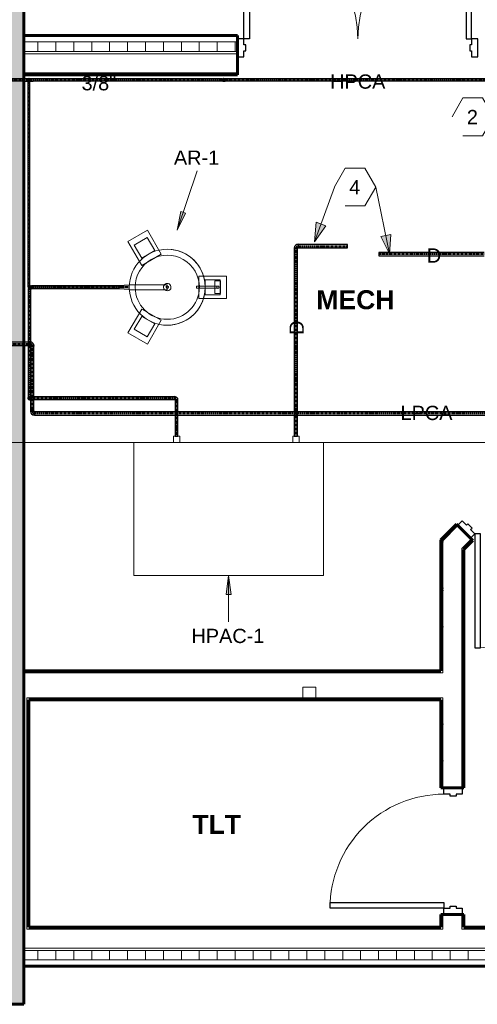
# Model space of a CAD drawing. Header units: inches. Extents: x -703 to 1614, y -204 to 492.
# Tile 3 of 9: x -164 to -20, y -12 to 299. Entities that reach past the tile are written whole.
import ezdxf

# ---------------------------------------------------------------- set-up
doc = ezdxf.new("R2010")
doc.units = ezdxf.units.IN
doc.header["$MEASUREMENT"] = 0
doc.linetypes.add('Center', pattern=[1.25, 0.25, -0.1875, 0.625, -0.1875])
for name, color, linetype, lineweight in [('A-ANNO-NOTE', 131, 'Continuous', 9), ('A-AREA-IDEN', 2, 'Continuous', 9), ('A-DOOR', 31, 'Continuous', 18), ('A-DOOR-FRAM', 31, 'Continuous', 30), ('A-WALL', 113, 'Continuous', 18), ('A-WALL-PATT', 111, 'Continuous', 60), ('G-ANNO-SYMB', 111, 'Continuous', 9), ('G-ANNO-TEXT', 231, 'Continuous', 9), ('I-WALL', 2, 'Continuous', 18), ('L-SITE-WALL', 31, 'Continuous', 18), ('P-PIPE', 3, 'Continuous', 30), ('P-PIPE-CNTR', 3, 'Center', 40), ('P-PIPE-IDEN', 2, 'Continuous', 9), ('P-SANR-FIXT', 6, 'Continuous', 9), ('P-SANR-FIXT-IDEN', 2, 'Continuous', 9)]:
    doc.layers.add(name, color=color, linetype=linetype, lineweight=lineweight)
doc.styles.add('Arial', font='arial.ttf', dxfattribs={"height": 4.5})
doc.styles.add('Arial_B', font='arialbd.ttf', dxfattribs={"height": 6})
pattern_1 = [(0, (0, 0), (15.36, 3.84), [0.634, -10.886, 0.634, -10.886, -61.44]), (0, (0, 0), (15.36, 3.84), [-23.04, 0.634, -22.406, 0.634, -10.886, -26.88]), (0, (0, 0), (15.36, 3.84), [-57.6, 0.634, -7.046, 0.634, -18.566]), (120, (5.76, 1.92), (-11.005538, 11.38215), [0.634, -10.886, 0.634, -10.886, -61.44]), (120, (5.76, 1.92), (-11.005538, 11.38215), [-23.04, 0.634, -22.406, 0.634, -10.886, -26.88]), (120, (5.76, 1.92), (-11.005538, 11.38215), [-57.6, 0.634, -7.046, 0.634, -18.566]), (240, (7.68, 9.6), (-4.354462, -15.22215), [0.634, -10.886, 0.634, -10.886, -61.44]), (240, (7.68, 9.6), (-4.354462, -15.22215), [-23.04, 0.634, -22.406, 0.634, -10.886, -26.88]), (240, (7.68, 9.6), (-4.354462, -15.22215), [-57.6, 0.634, -7.046, 0.634, -18.566])]
pattern_2 = [(0, (0, 0), (0, 5.666), []), (90, (0, 0), (-5.666, 3e-16), [])]

# ---------------------------------------------------------------- blocks, each defined once
blk = doc.blocks.new('Door-Passage-Single-Flush - 36_ x 84_-580149-Compressed Air Floor Plan')
at = {"layer": 'A-DOOR', "color": 50, "lineweight": 30}
for p, q in [((16.25, -2.875), (18, -2.875)), ((16.25, -38.875), (16.25, -2.875)), ((18, -2.875), (18, -38.875)), ((18, -38.875), (16.25, -38.875))]:
    blk.add_line(p, q, dxfattribs=at)
at = {"layer": 'A-DOOR', "color": 7, "lineweight": 9}
blk.add_arc((18, -2.875), 36, 180, 270, dxfattribs=at)
at = {"layer": 'A-DOOR-FRAM', "color": 50}
for p, q in [((-20, 2.875), (-18, 2.875)), ((-20, -2.875), (-20, 2.875)), ((-18, 2.875), (-18, 0.9375)), ((-18, 0.9375), (-17.375, 0.9375)), ((-17.375, 0.9375), (-17.375, -0.9375)), ((17.375, 0.9375), (18, 0.9375)), ((17.375, -0.9375), (17.375, 0.9375)), ((18, 2.875), (20, 2.875)), ((18, 0.9375), (18, 2.875)), ((20, 2.875), (20, -2.875)), ((-18, -2.875), (-20, -2.875)), ((-18, -0.9375), (-18, -2.875)), ((-17.375, -0.9375), (-18, -0.9375)), ((18, -0.9375), (17.375, -0.9375)), ((18, -2.875), (18, -0.9375)), ((20, -2.875), (18, -2.875))]:
    blk.add_line(p, q, dxfattribs=at)
blk = doc.blocks.new('Door-Passage-Single-Flush - 36_ x 84_-579968-Compressed Air Floor Plan')
at = {"layer": 'A-DOOR', "color": 50, "lineweight": 30}
for p, q in [((42.22, 29.57), (16.76, 4.11)), ((18, 2.87), (43.46, 28.33)), ((43.46, 28.33), (42.22, 29.57)), ((16.76, 4.11), (18, 2.87))]:
    blk.add_line(p, q, dxfattribs=at)
at = {"layer": 'A-DOOR', "color": 7, "lineweight": 9}
blk.add_arc((18, 2.87), 36, 45, 180, dxfattribs=at)
at = {"layer": 'A-DOOR-FRAM', "color": 50}
for p, q in [((-18, 2.87), (-20, 2.87)), ((-20, 2.87), (-20, -2.88)), ((-18, 0.94), (-18, 2.87)), ((-17.38, 0.94), (-18, 0.94)), ((-17.38, -0.94), (-17.38, 0.94)), ((18, 0.94), (17.37, 0.94)), ((17.37, 0.94), (17.37, -0.94)), ((18, 2.87), (18, 0.94)), ((20, 2.87), (18, 2.87)), ((20, -2.88), (20, 2.87)), ((-20, -2.88), (-18, -2.88)), ((-18, -2.88), (-18, -0.94)), ((-18, -0.94), (-17.38, -0.94)), ((17.37, -0.94), (18, -0.94)), ((18, -0.94), (18, -2.88)), ((18, -2.88), (20, -2.88))]:
    blk.add_line(p, q, dxfattribs=at)
blk = doc.blocks.new('Door-Exterior-Double - 72_ x 84_-481738-Compressed Air Floor Plan')
at = {"layer": 'A-DOOR', "color": 50, "lineweight": 30}
for p, q in [((-36, 5.4375), (-36, 41.4375)), ((-36, 41.4375), (-34.25, 41.4375)), ((-34.25, 41.4375), (-34.25, 5.4375)), ((36, 41.4375), (34.25, 41.4375)), ((34.25, 41.4375), (34.25, 5.4375)), ((36, 5.4375), (36, 41.4375)), ((-34.25, 5.4375), (-36, 5.4375)), ((34.25, 5.4375), (36, 5.4375))]:
    blk.add_line(p, q, dxfattribs=at)
at = {"layer": 'A-DOOR', "color": 7, "lineweight": 9}
for centre, start, end in [((-36, 5.4375), 0, 90), ((36, 5.4375), 90, 180)]:
    blk.add_arc(centre, 36, start, end, dxfattribs=at)
at = {"layer": 'A-DOOR-FRAM', "color": 50}
for p, q in [((-36, 5.4375), (-38, 5.4375)), ((-38, 5.4375), (-38, -0.3125)), ((-36, 3.5), (-36, 5.4375)), ((-35.375, 3.5), (-36, 3.5)), ((-35.375, 1.625), (-35.375, 3.5)), ((36, 3.5), (35.375, 3.5)), ((35.375, 3.5), (35.375, 1.625)), ((36, 5.4375), (36, 3.5)), ((38, 5.4375), (36, 5.4375)), ((38, -0.3125), (38, 5.4375)), ((-36, -0.3125), (-36, 1.625)), ((-36, 1.625), (-35.375, 1.625)), ((35.375, 1.625), (36, 1.625)), ((36, 1.625), (36, -0.3125)), ((-38, -0.3125), (-36, -0.3125)), ((36, -0.3125), (38, -0.3125))]:
    blk.add_line(p, q, dxfattribs=at)
blk = doc.blocks.new('ANG M_I Facility_HOST_REVISED_07082024_rvt-1-Compressed Air Floor Plan')
at = {"layer": 'A-WALL-PATT', "lineweight": 9}
h = blk.add_hatch(dxfattribs=at)
h.set_pattern_fill('FP_1', style=0, pattern_type=2)
h.set_pattern_definition([(50, (0, 0), (13.77135, -1.20496), [1.44, -15.84]), (355, (0, 0), (-2.66442, 14.44218), [1.152, -12.672]), (100.451, (1.148, -0.1), (11.10708, 13.23737), [1.224, -13.462]), (46.184, (0, 3.84), (20.4913, -3.17785), [2.16, -23.76]), (96.636, (1.708, 3.575), (17.9459, 18.70315), [1.836, -20.193]), (351.184, (0, 3.84), (17.9454, 18.7026), [1.728, -19.008]), (21, (1.92, 2.88), (11.46052, -7.73037), [1.44, -15.84]), (326, (1.92, 2.88), (4.67135, 13.92315), [1.152, -12.672]), (71.451, (2.875, 2.236), (16.13207, 6.19284), [1.224, -13.462]), (37.5, (0, 0), (0.233123, 6.39175), [0.634, -11.885, 0.634, -12.23, -12.72]), (37.5, (0, 0), (0.233123, 6.39175), [-25.382, 0.634, -12.086]), (7.5, (0, 0), (5.05073, 7.57304), [0.634, -6.701, 0.634, -11.597, -4.848]), (7.5, (0, 0), (5.05073, 7.57304), [-19.565, 0.634, -4.214]), (327.5, (-4.282, 0), (10.24958, -0.43289), [0.634, -4.166, 0.634, -14.342, -19.872]), (327.5, (-4.282, 0), (10.24958, -0.43289), [-19.776, 0.634, -19.238]), (317.5, (-6.202, 0), (11.19739, 1.92214), [0.634, -5.606, 0.634, -9.312, -14.112]), (317.5, (-6.202, 0), (11.19739, 1.92214), [-16.186, 0.634, -13.478])])
h.paths.add_polyline_path([(-163.06, -11.66), (-183.06, -11.66), (-183.06, 468.34), (-163.06, 468.34)])
h = blk.add_hatch(dxfattribs=at)
h.set_pattern_fill('FP_3', style=0, pattern_type=2)
h.set_pattern_definition(pattern_2)
h.paths.add_polyline_path([(144.94, 289.34), (-19.56, 289.34), (-19.56, 292.34), (144.94, 292.34)])
h.paths.add_polyline_path([(-95.56, 289.34), (-163.06, 289.34), (-163.06, 292.34), (-95.56, 292.34)])
h = blk.add_hatch(dxfattribs=at)
h.set_pattern_fill('FP_2', style=0, pattern_type=2)
h.set_pattern_definition(pattern_1)
h.paths.add_polyline_path([(48.56, 282.59), (48.56, 281.96), (47.94, 281.96), (-19.56, 281.96), (-19.56, 282.59)])
h.paths.add_polyline_path([(-163.06, 281.96), (-163.06, 282.59), (-95.56, 282.59), (-95.56, 281.96)])
h.paths.add_polyline_path([(54.56, 282.59), (144.94, 282.59), (144.94, 281.96), (55.19, 281.96), (54.56, 281.96)])
h = blk.add_hatch(dxfattribs=at)
h.set_pattern_fill('FP_2', style=0, pattern_type=2)
h.set_pattern_definition(pattern_1)
h.paths.add_polyline_path([(-30.69, 134.77), (-30.69, 135.65), (-26.36, 139.98), (-25.92, 139.54)])
h.paths.add_polyline_path([(2.37, 167.82), (1.93, 168.26), (6.25, 172.59), (7.14, 172.59)])
h = blk.add_hatch(dxfattribs=at)
h.set_pattern_fill('FP_2', style=0, pattern_type=2)
h.set_pattern_definition(pattern_1)
h.paths.add_polyline_path([(7.05, 163.14), (6.61, 163.58), (9, 165.96), (9.88, 165.96)])
h.paths.add_polyline_path([(-24.06, 132.02), (-24.06, 132.91), (-21.67, 135.29), (-21.23, 134.85)])
h = blk.add_hatch(dxfattribs=at)
h.set_pattern_fill('FP_2', style=0, pattern_type=2)
h.set_pattern_definition(pattern_1)
h.paths.add_polyline_path([(-31.31, 85.09), (-30.69, 85.09), (-30.69, 56.71), (-31.31, 56.71), (-31.31, 84.46)])
h.paths.add_polyline_path([(-30.69, 16.71), (-30.69, 12.71), (-31.31, 12.71), (-31.31, 16.71)])
h.paths.add_polyline_path([(-31.31, 93.09), (-31.31, 93.71), (-31.31, 135.03), (-30.69, 135.65), (-30.69, 134.77), (-30.69, 93.09)])
h = blk.add_hatch(dxfattribs=at)
h.set_pattern_fill('FP_2', style=0, pattern_type=2)
h.set_pattern_definition(pattern_1)
h.paths.add_polyline_path([(-24.06, 12.71), (-24.69, 12.71), (-24.69, 16.71), (-24.06, 16.71)])
h.paths.add_polyline_path([(-24.69, 132.28), (-24.06, 132.91), (-24.06, 132.02), (-24.06, 56.71), (-24.69, 56.71)])
h = blk.add_hatch(dxfattribs=at)
h.set_pattern_fill('FP_2', style=0, pattern_type=2)
h.set_pattern_definition(pattern_1)
h.paths.add_polyline_path([(-31.31, 93.09), (-163.06, 93.09), (-163.06, 93.71), (-31.31, 93.71)])
h = blk.add_hatch(dxfattribs=at)
h.set_pattern_fill('FP_2', style=0, pattern_type=2)
h.set_pattern_definition(pattern_1)
h.paths.add_polyline_path([(-162.19, 85.09), (-31.31, 85.09), (-31.31, 84.46), (-161.56, 84.46), (-162.19, 84.46)])
h = blk.add_hatch(dxfattribs=at)
h.set_pattern_fill('FP_2', style=0, pattern_type=2)
h.set_pattern_definition(pattern_1)
h.paths.add_polyline_path([(-162.19, 12.71), (-162.19, 84.46), (-161.56, 84.46), (-161.56, 12.71)])
h = blk.add_hatch(dxfattribs=at)
h.set_pattern_fill('FP_2', style=0, pattern_type=2)
h.set_pattern_definition(pattern_1)
h.paths.add_polyline_path([(54.56, 12.71), (55.19, 12.71), (90.94, 12.71), (90.94, 12.09), (54.56, 12.09)])
h.paths.add_polyline_path([(-24.69, 12.71), (-24.06, 12.71), (-2.06, 12.71), (-2.06, 12.09), (-24.69, 12.09)])
h.paths.add_polyline_path([(-30.69, 12.71), (-30.69, 12.09), (-162.19, 12.09), (-162.19, 12.71), (-161.56, 12.71), (-31.31, 12.71)])
h.paths.add_polyline_path([(48.56, 12.71), (48.56, 12.09), (43.94, 12.09), (43.94, 12.71), (47.94, 12.71)])
h.paths.add_polyline_path([(144.94, 12.09), (130.94, 12.09), (130.94, 12.71), (144.94, 12.71)])
h = blk.add_hatch(dxfattribs=at)
h.set_pattern_fill('FP_3', style=0, pattern_type=2)
h.set_pattern_definition(pattern_2)
h.paths.add_polyline_path([(144.94, 2.34), (130.94, 2.34), (130.94, 5.34), (144.94, 5.34)])
h.paths.add_polyline_path([(90.94, 2.34), (43.94, 2.34), (43.94, 5.34), (90.94, 5.34)])
h.paths.add_polyline_path([(-2.06, 2.34), (-163.06, 2.34), (-163.06, 5.34), (-2.06, 5.34)])
at = {"layer": 'A-WALL', "color": 250, "lineweight": 60}
for p, q in [((-95.56, 294.34), (-163.06, 294.34)), ((-163.06, 294.34), (-163.06, 281.96)), ((-95.56, 281.96), (-95.56, 294.34)), ((-163.06, 281.96), (-95.56, 281.96)), ((-163.06, 12.71), (-163.06, 12.09)), ((-31.31, 12.71), (-161.56, 12.71)), ((-2.06, 12.71), (-24.06, 12.71)), ((-163.06, 12.09), (-163.06, 0.34)), ((-163.06, 0.34), (-2.06, 0.34))]:
    blk.add_line(p, q, dxfattribs=at)
at = {"layer": 'A-WALL', "color": 10}
for p, q in [((-163.06, 294.34), (-163.06, 294.34)), ((-95.56, 294.34), (-95.56, 294.34)), ((-95.56, 292.34), (-163.06, 292.34)), ((-95.56, 289.34), (-163.06, 289.34)), ((-95.56, 288.59), (-163.06, 288.59)), ((-95.56, 282.59), (-163.06, 282.59)), ((-163.06, 281.96), (-163.06, 281.96)), ((-95.56, 281.96), (-95.56, 281.96)), ((-30.69, 135.65), (-30.69, 134.77)), ((-30.69, 134.77), (-30.69, 93.09)), ((-21.67, 135.29), (-24.06, 132.91)), ((-24.69, 132.28), (-24.06, 132.91)), ((-24.69, 132.28), (-24.69, 56.71)), ((-31.31, 93.09), (-163.06, 93.09)), ((-31.31, 93.09), (-30.69, 93.09)), ((-31.31, 85.09), (-162.19, 85.09)), ((-162.19, 85.09), (-162.19, 84.46)), ((-162.19, 12.71), (-162.19, 84.46)), ((-31.31, 85.09), (-30.69, 85.09)), ((-30.69, 85.09), (-30.69, 56.71)), ((-30.69, 16.71), (-30.69, 12.71)), ((-24.69, 16.71), (-24.69, 12.71)), ((-162.19, 12.71), (-162.19, 12.09)), ((-30.69, 12.71), (-30.69, 12.09)), ((-24.69, 12.71), (-24.69, 12.09)), ((-30.69, 12.09), (-162.19, 12.09)), ((-2.06, 12.09), (-24.69, 12.09)), ((-2.06, 6.09), (-163.06, 6.09)), ((-2.06, 5.34), (-163.06, 5.34)), ((-2.06, 2.34), (-163.06, 2.34)), ((-163.06, 0.34), (-163.06, 0.34))]:
    blk.add_line(p, q, dxfattribs=at)
at = {"layer": 'I-WALL', "color": 250, "lineweight": 60}
for p, q in [((-26.36, 139.98), (-31.31, 135.03)), ((-24.06, 137.68), (-26.36, 139.98)), ((-21.23, 134.85), (-24.06, 137.68)), ((-31.31, 135.03), (-31.31, 93.71)), ((-24.06, 132.02), (-21.23, 134.85)), ((-24.06, 56.71), (-24.06, 132.02)), ((-31.31, 93.71), (-163.06, 93.71)), ((-163.06, 93.71), (-163.06, 85.09)), ((-163.06, 85.09), (-163.06, 84.46)), ((-163.06, 84.46), (-163.06, 12.71)), ((-161.56, 84.46), (-31.31, 84.46)), ((-161.56, 12.71), (-161.56, 84.46)), ((-31.31, 84.46), (-31.31, 56.71)), ((-31.31, 56.71), (-24.06, 56.71)), ((-24.06, 16.71), (-31.31, 16.71)), ((-31.31, 16.71), (-31.31, 12.71)), ((-24.06, 12.71), (-24.06, 16.71))]:
    blk.add_line(p, q, dxfattribs=at)
at = {"layer": 'I-WALL', "color": 10}
for p, q in [((-26.36, 139.98), (-26.36, 139.98)), ((-30.69, 134.77), (-25.92, 139.54)), ((-31.31, 135.03), (-31.31, 135.03)), ((-30.69, 134.77), (-30.69, 135.65)), ((-21.23, 134.85), (-21.23, 134.85)), ((-24.06, 132.02), (-24.06, 132.02)), ((-163.06, 93.71), (-163.06, 93.71)), ((-31.31, 93.71), (-31.31, 93.71)), ((-74.89, 88.46), (-74.89, 84.46)), ((-74.89, 88.46), (-74.89, 88.46)), ((-74.89, 88.46), (-70.83, 88.46)), ((-70.83, 88.46), (-70.83, 84.46)), ((-70.83, 88.46), (-70.83, 88.46)), ((-161.56, 84.46), (-161.56, 84.46)), ((-70.83, 84.46), (-74.89, 84.46)), ((-74.89, 84.46), (-74.89, 84.46)), ((-70.83, 84.46), (-70.83, 84.46)), ((-31.31, 84.46), (-31.31, 84.46)), ((-31.31, 56.71), (-31.31, 56.71)), ((-24.06, 56.71), (-24.06, 56.71)), ((-31.31, 16.71), (-31.31, 16.71)), ((-24.06, 16.71), (-24.06, 16.71)), ((-161.56, 12.71), (-161.56, 12.71)), ((-31.31, 12.71), (-31.31, 12.71)), ((-24.06, 12.71), (-24.06, 12.71))]:
    blk.add_line(p, q, dxfattribs=at)
at = {"layer": 'L-SITE-WALL', "color": 250, "lineweight": 60}
for p, q in [((-163.06, -11.66), (-163.06, 468.34)), ((-183.06, -11.66), (-163.06, -11.66))]:
    blk.add_line(p, q, dxfattribs=at)
at = {"layer": 'L-SITE-WALL', "color": 10}
blk.add_line((-163.06, -11.66), (-163.06, -11.66), dxfattribs=at)
at = {"layer": 'A-DOOR', "color": 10, "lineweight": 18}
blk.add_blockref('Door-Exterior-Double - 72_ x 84_-481738-Compressed Air Floor Plan', (-57.56, 287.9), dxfattribs=at)
for name, p, rotation in [('Door-Passage-Single-Flush - 36_ x 84_-579968-Compressed Air Floor Plan', (-9.83, 151.73), 225), ('Door-Passage-Single-Flush - 36_ x 84_-580149-Compressed Air Floor Plan', (-27.44, 36.71), 269.9999999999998)]:
    blk.add_blockref(name, p, dxfattribs=dict(at, rotation=rotation))
blk = doc.blocks.new('Medical_All_Air-Liquide-Healthcare_Receiver - Medical_All_Air-Liquide-Healthcare_Receiver-2922144-Compressed Air Floor Plan')
at = {"layer": 'P-SANR-FIXT'}
for p, q in [((3.54, 18.71), (-3.54, 18.71)), ((-3.54, 18.71), (-3.54, 10.01)), ((-3.54, 18.71), (-3.54, 18.71)), ((3.54, 10.01), (3.54, 18.71)), ((3.54, 18.71), (3.54, 18.71)), ((-2.36, 16.72), (-2.36, 16.72)), ((-2.36, 16.72), (2.36, 16.72)), ((-2.36, 12), (-2.36, 16.72)), ((-1.97, 16.82), (-1.97, 15.05)), ((-1.97, 16.82), (1.97, 16.82)), ((1.97, 16.82), (-1.97, 16.82)), ((-0.35, 16), (-0.35, 9.29)), ((0.35, 9.29), (0.35, 16)), ((1.97, 15.05), (1.97, 16.82)), ((2.36, 16.72), (2.36, 16.72)), ((2.36, 16.72), (2.36, 12)), ((-1.97, 15.05), (1.97, 15.05)), ((1.97, 15.05), (-1.97, 15.05)), ((-3.54, 10.01), (3.54, 10.01)), ((-3.54, 10.01), (-3.54, 10.01)), ((-2.36, 12), (-2.36, 12)), ((2.36, 12), (-2.36, 12)), ((2.36, 12), (2.36, 12)), ((3.54, 10.01), (3.54, 10.01)), ((-0.35, 9.29), (0.35, 9.29)), ((0.35, 9.29), (-0.35, 9.29)), ((-0.79, 0), (-0.79, -12)), ((-0.79, 0), (-0.79, -12)), ((-0.79, 0), (0.79, 0)), ((0.79, 0), (-0.79, 0)), ((-0.79, 0), (0.79, 0)), ((0.79, 0), (-0.79, 0)), ((0.79, -12), (0.79, 0)), ((0.79, -12), (0.79, 0)), ((-10.44, -1.94), (-17.98, -6.29)), ((-6.9, -8.07), (-10.44, -1.94)), ((-10.44, -1.94), (-10.44, -1.94)), ((10.44, -1.94), (6.9, -8.07)), ((17.98, -6.29), (10.44, -1.94)), ((10.44, -1.94), (10.44, -1.94)), ((-15.66, -6.32), (-11.57, -3.95)), ((-11.57, -3.95), (-11.57, -3.95)), ((-11.57, -3.95), (-9.21, -8.05)), ((9.21, -8.05), (11.57, -3.95)), ((11.57, -3.95), (11.57, -3.95)), ((11.57, -3.95), (15.66, -6.32)), ((-17.98, -6.29), (-14.43, -12.42)), ((-17.98, -6.29), (-17.98, -6.29)), ((-15.66, -6.32), (-15.66, -6.32)), ((-13.3, -10.41), (-15.66, -6.32)), ((-14.43, -12.42), (-6.9, -8.07)), ((-9.21, -8.05), (-13.3, -10.41)), ((-9.21, -8.05), (-9.21, -8.05)), ((-6.9, -8.07), (-6.9, -8.07)), ((6.9, -8.07), (14.43, -12.42)), ((6.9, -8.07), (6.9, -8.07)), ((9.21, -8.05), (9.21, -8.05)), ((13.3, -10.41), (9.21, -8.05)), ((15.66, -6.32), (13.3, -10.41)), ((14.43, -12.42), (17.98, -6.29)), ((15.66, -6.32), (15.66, -6.32)), ((17.98, -6.29), (17.98, -6.29)), ((-14.43, -12.42), (-14.43, -12.42)), ((-13.3, -10.41), (-13.3, -10.41)), ((-0.79, -12), (0.79, -12)), ((0.79, -12), (-0.79, -12)), ((-0.79, -12), (0.79, -12)), ((0.79, -12), (-0.79, -12)), ((13.3, -10.41), (13.3, -10.41)), ((14.43, -12.42), (14.43, -12.42))]:
    blk.add_line(p, q, dxfattribs=at)
for centre, radius, start, end in [((0, 16), 0.354, 360, 180), ((0, 16), 0.354, 180, 360), ((0, 0), 12, 360, 180), ((0, 0), 12, 0, 180), ((0, 0), 12, 360, 180), ((0, 0), 10.14, 90, 270), ((0, 0), 10.14, 270, 90), ((0, 0), 12, 180, 360), ((0, 0), 12, 180, 0), ((0, 0), 12, 180, 360), ((0, 0), 1.18, 90, 270), ((0, 0), 0.394, 90, 270), ((0, 0), 0.394, 90, 270), ((0, 0), 1.18, 270, 90), ((0, 0), 0.394, 270, 90), ((0, 0), 0.394, 270, 90)]:
    blk.add_arc(centre, radius, start, end, dxfattribs=at)
for points in [[(-0.35, 16), (-0.35, 15.98), (-0.35, 15.94), (-0.34, 15.9), (-0.33, 15.87), (-0.32, 15.84), (-0.31, 15.82), (-0.3, 15.8), (-0.29, 15.79), (-0.28, 15.78), (-0.27, 15.76), (-0.25, 15.75), (-0.23, 15.73), (-0.21, 15.71), (-0.2, 15.71), (-0.19, 15.7), (-0.17, 15.69), (-0.14, 15.67), (-0.11, 15.66), (-0.07, 15.65), (-0.04, 15.65), (0, 15.64), (0.04, 15.65), (0.07, 15.65), (0.11, 15.66), (0.14, 15.67), (0.17, 15.69), (0.19, 15.7), (0.2, 15.71), (0.21, 15.71), (0.23, 15.73), (0.25, 15.75), (0.27, 15.76), (0.28, 15.78), (0.29, 15.79), (0.3, 15.8), (0.31, 15.82), (0.32, 15.84), (0.33, 15.87), (0.34, 15.9), (0.35, 15.94), (0.35, 15.98), (0.35, 16)], [(0.35, 16), (0.35, 15.98), (0.35, 15.94), (0.34, 15.9), (0.33, 15.87), (0.32, 15.84), (0.31, 15.82), (0.3, 15.8), (0.29, 15.79), (0.28, 15.78), (0.27, 15.76), (0.25, 15.75), (0.23, 15.73), (0.21, 15.71), (0.2, 15.71), (0.19, 15.7), (0.17, 15.69), (0.14, 15.67), (0.11, 15.66), (0.07, 15.65), (0.04, 15.65), (0, 15.64), (-0.04, 15.65), (-0.07, 15.65), (-0.11, 15.66), (-0.14, 15.67), (-0.17, 15.69), (-0.19, 15.7), (-0.2, 15.71), (-0.21, 15.71), (-0.23, 15.73), (-0.25, 15.75), (-0.27, 15.76), (-0.28, 15.78), (-0.29, 15.79), (-0.3, 15.8), (-0.31, 15.82), (-0.32, 15.84), (-0.33, 15.87), (-0.34, 15.9), (-0.35, 15.94), (-0.35, 15.98), (-0.35, 16)]]:
    blk.add_open_spline(points, degree=3, knots=[0, 0, 0, 0, 0.055556, 0.111111, 0.138889, 0.166667, 0.194444, 0.208333, 0.222222, 0.236111, 0.25, 0.277778, 0.305556, 0.319444, 0.333333, 0.347222, 0.361111, 0.388889, 0.416667, 0.444444, 0.472222, 0.5, 0.527778, 0.555556, 0.583333, 0.611111, 0.638889, 0.652778, 0.666667, 0.680556, 0.694444, 0.722222, 0.75, 0.763889, 0.777778, 0.791667, 0.805556, 0.833333, 0.861111, 0.888889, 0.944444, 1, 1, 1, 1], dxfattribs=at)
blk = doc.blocks.new('Elbow - Welded - Generic - Standard-2938261-Compressed Air Floor Plan')
at = {"layer": 'P-PIPE', "color": 50}
for p, q in [((-0.71, -0.58), (-0.71, 0.58)), ((-0.71, 0.58), (-0.71, -0.58)), ((0.58, 0.71), (-0.58, 0.71)), ((-0.58, 0.71), (0.58, 0.71))]:
    blk.add_line(p, q, dxfattribs=at)
at = {"layer": 'P-PIPE', "color": 50, "flags": 128}
for points in [[(-0.58, 0.71), (-0.64, 0.6), (-0.71, 0.58)], [(-0.71, -0.58), (-0.23, -0.49), (0.18, -0.22), (0.47, 0.18), (0.58, 0.65), (0.58, 0.71)]]:
    blk.add_lwpolyline(points, dxfattribs=at)
blk = doc.blocks.new('High Pressure Air Compressor Footprint - High Pressure Air Compressor Footprint-2942187-Compressed Air Floor Plan')
at = {"layer": 'P-SANR-FIXT'}
for p, q in [((60, 42), (0, 42)), ((0, 42), (0, 0)), ((0, 42), (0, 42)), ((60, 0), (60, 42)), ((60, 42), (60, 42)), ((0, 0), (60, 0)), ((0, 0), (0, 0)), ((7.71, 0), (7.71, -2)), ((7.71, 0), (9.71, 0)), ((9.71, 0), (7.71, 0)), ((9.71, -2), (9.71, 0)), ((45.47, 0), (45.47, -2)), ((45.47, 0), (47.47, 0)), ((47.47, 0), (45.47, 0)), ((47.47, -2), (47.47, 0)), ((7.71, -2), (9.71, -2)), ((9.71, -2), (7.71, -2)), ((45.47, -2), (47.47, -2)), ((47.47, -2), (45.47, -2)), ((60, 0), (60, 0))]:
    blk.add_line(p, q, dxfattribs=at)
blk = doc.blocks.new('Elbow - Welded - Generic - Standard-V2-Compressed Air Floor Plan')
at = {"layer": 'P-PIPE', "color": 50}
blk.add_line((-99.5, 280.3), (-99.5, 280.3), dxfattribs=at)
blk.add_line((-99.5, 280.3), (-99.5, 280.3), dxfattribs=at)
at = {"layer": 'P-PIPE', "color": 50, "flags": 128}
for points in [[(-99.5, 280.69), (-99.79, 280.69), (-99.98, 280.69), (-100.02, 280.69)], [(-100.02, 279.91), (-99.93, 279.91), (-99.69, 279.91), (-99.5, 279.91)]]:
    blk.add_lwpolyline(points, dxfattribs=at)
at = {"layer": 'P-PIPE', "color": 50}
for start, end in [(0, 180), (180, 0)]:
    blk.add_arc((-100.02, 280.3), 0.393, start, end, dxfattribs=at)
blk = doc.blocks.new('Elbow - Welded - Generic - Standard-3178406-Compressed Air Floor Plan')
at = {"layer": 'P-PIPE', "color": 50}
blk.add_line((165.6, 280.3), (165.6, 280.3), dxfattribs=at)
blk.add_line((165.6, 280.3), (165.6, 280.3), dxfattribs=at)
at = {"layer": 'P-PIPE', "color": 50, "flags": 128}
for points in [[(166.12, 280.69), (166.03, 280.69), (165.79, 280.69), (165.6, 280.69)], [(165.6, 279.91), (165.89, 279.91), (166.08, 279.91), (166.12, 279.91)]]:
    blk.add_lwpolyline(points, dxfattribs=at)
at = {"layer": 'P-PIPE', "color": 50}
for start, end in [(0, 180), (180, 0)]:
    blk.add_arc((166.12, 280.3), 0.393, start, end, dxfattribs=at)
blk = doc.blocks.new('Elbow - Welded - Generic - Standard-V5-Compressed Air Floor Plan')
at = {"layer": 'P-PIPE', "color": 50}
for p, q in [((-0.52, -0.39), (-0.52, 0.39)), ((-0.52, 0.39), (-0.52, -0.39)), ((0.39, 0.52), (-0.39, 0.52)), ((-0.39, 0.52), (0.39, 0.52))]:
    blk.add_line(p, q, dxfattribs=at)
at = {"layer": 'P-PIPE', "color": 50, "flags": 128}
for points in [[(-0.39, 0.52), (-0.45, 0.41), (-0.52, 0.39)], [(-0.52, -0.39), (-0.12, -0.3), (0.2, -0.04), (0.37, 0.33), (0.39, 0.52)]]:
    blk.add_lwpolyline(points, dxfattribs=at)
blk = doc.blocks.new('Elbow - Welded - Generic - Standard-3214702-Compressed Air Floor Plan')
at = {"layer": 'P-PIPE', "color": 50}
for p, q in [((-0.58, -0.46), (-0.58, 0.46)), ((-0.58, 0.46), (-0.58, -0.46)), ((0.46, 0.58), (-0.46, 0.58)), ((-0.46, 0.58), (0.46, 0.58))]:
    blk.add_line(p, q, dxfattribs=at)
at = {"layer": 'P-PIPE', "color": 50, "flags": 128}
for points in [[(-0.46, 0.58), (-0.51, 0.47), (-0.58, 0.46)], [(-0.58, -0.46), (-0.15, -0.36), (0.2, -0.1), (0.41, 0.28), (0.46, 0.58)]]:
    blk.add_lwpolyline(points, dxfattribs=at)
blk = doc.blocks.new('Elbow - Welded - Generic - Standard-V6-Compressed Air Floor Plan')
at = {"layer": 'P-PIPE', "color": 50}
blk.add_line((-161.27, 180.41), (-161.27, 180.41), dxfattribs=at)
blk.add_line((-161.27, 180.41), (-161.27, 180.41), dxfattribs=at)
at = {"layer": 'P-PIPE', "color": 50, "flags": 128}
for points in [[(-161.72, 180.41), (-161.72, 180.1), (-161.72, 179.88), (-161.72, 179.83)], [(-160.81, 179.83), (-160.81, 179.92), (-160.81, 180.16), (-160.81, 180.41)]]:
    blk.add_lwpolyline(points, dxfattribs=at)
at = {"layer": 'P-PIPE', "color": 50}
for start, end in [(90, 270), (270, 90)]:
    blk.add_arc((-161.27, 179.83), 0.455, start, end, dxfattribs=at)
blk = doc.blocks.new('03_Generic Annotation_Hexagon - 03_Generic Annotation_Hexagon-3123008-Compressed Air Floor Plan')
at = {"layer": 'A-ANNO-NOTE'}
for p, q in [((-0.0672, 0.1242), (-0.1386, 0.0005)), ((0.0627, 0.1242), (-0.0672, 0.1242)), ((0.1344, 0), (0.0627, 0.1242)), ((0.0627, -0.1242), (0.1344, 0)), ((-0.0666, -0.1242), (0.0627, -0.1242))]:
    blk.add_line(p, q, dxfattribs=at)

msp = doc.modelspace()

# ---------------------------------------------------------------- hatches: boundary and pattern name
at = {"layer": 'A-ANNO-NOTE'}
for points in [[(-71.22, 229.17), (-67.66, 234.27), (-70.69, 235.36)], [(-47.5, 225.34), (-47.13, 231.54), (-50.28, 230.89)]]:
    msp.add_hatch(color=256, dxfattribs=at).paths.add_polyline_path(points)
at = {"layer": 'P-SANR-FIXT-IDEN'}
for points in [[(-114.62, 232.82), (-111.98, 238.26), (-113.48, 238.76)], [(-98.37, 123.83), (-99.16, 117.83), (-97.58, 117.83)]]:
    msp.add_hatch(color=256, dxfattribs=at).paths.add_polyline_path(points)

# ---------------------------------------------------------------- linework, layer by layer
at = {"layer": 'A-ANNO-NOTE'}
for p, q in [((-71.22, 229.17), (-64.96, 246.48)), ((-47.5, 225.34), (-51.85, 246.48)), ((-70.69, 235.36), (-71.22, 229.17)), ((-71.22, 229.17), (-67.66, 234.27)), ((-67.66, 234.27), (-70.69, 235.36)), ((-47.13, 231.54), (-50.28, 230.89)), ((-50.28, 230.89), (-47.5, 225.34)), ((-47.5, 225.34), (-47.13, 231.54))]:
    msp.add_line(p, q, dxfattribs=at)
at = {"layer": 'G-ANNO-SYMB'}
msp.add_line((-214.99, 165.83), (205.5, 165.83), dxfattribs=at)
at = {"layer": 'P-PIPE', "color": 50}
for p, q in [((-162.84, 280.61), (-187.6, 280.61)), ((-187.6, 279.99), (-162.84, 279.99)), ((-160.16, 280.69), (-162.84, 280.69)), ((-162.84, 279.99), (-162.84, 280.61)), ((-162.84, 279.91), (-160.16, 279.91)), ((-100.54, 280.61), (-160.16, 280.61)), ((-160.16, 280.61), (-160.16, 279.99)), ((-160.16, 279.99), (-100.54, 279.99)), ((-100.54, 280.61), (-100.54, 279.99)), ((165.6, 280.61), (-99.5, 280.61)), ((-99.5, 280.61), (-99.5, 279.99)), ((-99.5, 279.99), (165.6, 279.99)), ((-161.81, 279.78), (-161.81, 215.36)), ((-161.19, 279.78), (-161.81, 279.78)), ((-161.19, 215.36), (-161.19, 279.78)), ((-77.62, 227.12), (-77.62, 167.83)), ((-77.62, 227.12), (-76.56, 227.12)), ((-76.56, 167.83), (-76.56, 227.12)), ((-60.84, 228.36), (-76.38, 228.36)), ((-76.38, 227.3), (-76.38, 228.36)), ((-76.38, 227.3), (-60.84, 227.3)), ((-60.84, 227.3), (-60.84, 228.36)), ((-17.57, 225.79), (-50.87, 225.79)), ((-50.87, 225.79), (-50.87, 224.73)), ((-50.87, 224.73), (-17.57, 224.73)), ((-161.19, 215.36), (-161.81, 215.36)), ((-133.01, 215.15), (-160.98, 215.15)), ((-160.98, 215.15), (-160.98, 214.53)), ((-133.01, 215.26), (-160.69, 215.26)), ((-160.69, 215.26), (-160.69, 214.42)), ((-129.77, 215.44), (-133.01, 215.23)), ((-129.77, 215.44), (-133.01, 215.3)), ((-133.01, 214.42), (-133.01, 215.26)), ((-161.69, 214.26), (-161.69, 180.41)), ((-161.69, 214.26), (-160.85, 214.26)), ((-160.98, 214.53), (-133.01, 214.53)), ((-160.85, 180.41), (-160.85, 214.26)), ((-160.69, 214.42), (-133.01, 214.42)), ((-133.01, 214.45), (-129.77, 214.24)), ((-133.01, 214.39), (-129.77, 214.24)), ((-161.14, 197.51), (-186.66, 197.51)), ((-186.66, 196.45), (-161.14, 196.45)), ((-161.14, 196.45), (-161.14, 197.51)), ((-160.96, 196.27), (-160.96, 175.68)), ((-160.96, 196.27), (-159.9, 196.27)), ((-159.9, 175.68), (-159.9, 196.27)), ((-161.69, 180.41), (-160.85, 180.41)), ((-115.42, 180.25), (-160.69, 180.25)), ((-160.69, 180.25), (-160.69, 179.41)), ((-160.69, 179.41), (-115.42, 179.41)), ((-115.42, 180.25), (-115.42, 179.41)), ((-115.26, 179.25), (-115.26, 167.83)), ((-115.26, 179.25), (-114.42, 179.25)), ((-114.42, 167.83), (-114.42, 179.25)), ((-160.96, 175.68), (-159.9, 175.68)), ((141.96, 175.51), (-159.72, 175.51)), ((-159.72, 175.51), (-159.72, 174.45)), ((-159.72, 174.45), (141.96, 174.45)), ((-115.26, 167.83), (-114.42, 167.83)), ((-77.62, 167.83), (-76.56, 167.83))]:
    msp.add_line(p, q, dxfattribs=at)
for start, end in [(0, 180), (180, 0)]:
    msp.add_arc((-161.5, 280.3), 0.393, start, end, dxfattribs=at)
at = {"layer": 'P-PIPE', "color": 90, "lineweight": 40}
for centre, radius, start, end in [((-161.5, 280.3), 0.312, 0, 180), ((-161.5, 280.3), 0.312, 180, 0), ((-161.5, 280.14), 0.156, 90, 270), ((-161.5, 280.46), 0.156, 270, 90), ((-100.02, 280.3), 0.312, 0, 180), ((-100.02, 280.3), 0.312, 180, 0), ((-100.02, 280.14), 0.156, 90, 270), ((-100.02, 280.46), 0.156, 270, 90), ((-161.27, 179.83), 0.422, 0, 180), ((-161.27, 179.83), 0.422, 180, 0), ((-161.27, 179.62), 0.211, 90, 270), ((-161.27, 180.04), 0.211, 270, 90)]:
    msp.add_arc(centre, radius, start, end, dxfattribs=at)
at = {"layer": 'P-PIPE-CNTR', "color": 90}
for p, q in [((-187.6, 280.3), (-162.84, 280.3)), ((-187.6, 280.3), (-162.84, 280.3)), ((-162.84, 280.3), (-160.16, 280.3)), ((-161.88, 280.3), (-161.13, 280.3)), ((-161.5, 279.93), (-161.5, 280.68)), ((-161.5, 279.78), (-161.5, 280.3)), ((-100.54, 280.3), (-160.16, 280.3)), ((-100.54, 280.3), (-160.16, 280.3)), ((-100.02, 280.3), (-100.54, 280.3)), ((-100.39, 280.3), (-99.64, 280.3)), ((-100.02, 279.93), (-100.02, 280.68)), ((-99.5, 280.3), (-100.02, 280.3)), ((165.6, 280.3), (-99.5, 280.3)), ((165.6, 280.3), (-99.5, 280.3)), ((-161.5, 215.36), (-161.5, 279.78)), ((-161.5, 215.36), (-161.5, 279.78)), ((-77.09, 227.12), (-77.09, 167.83)), ((-77.09, 227.12), (-77.09, 167.83)), ((-76.38, 227.83), (-60.84, 227.83)), ((-76.38, 227.83), (-60.84, 227.83)), ((-17.57, 225.26), (-50.87, 225.26)), ((-17.57, 225.26), (-50.87, 225.26)), ((-133.01, 214.84), (-160.98, 214.84)), ((-133.01, 214.84), (-160.98, 214.84)), ((-133.01, 214.84), (-160.69, 214.84)), ((-133.01, 214.84), (-160.69, 214.84)), ((-129.77, 214.84), (-133.01, 214.84)), ((-129.77, 214.84), (-133.01, 214.84)), ((-161.27, 214.26), (-161.27, 180.41)), ((-161.27, 214.26), (-161.27, 180.41)), ((-186.66, 196.98), (-161.14, 196.98)), ((-186.66, 196.98), (-161.14, 196.98)), ((-160.43, 196.27), (-160.43, 175.68)), ((-160.43, 196.27), (-160.43, 175.68)), ((-161.27, 180.41), (-161.27, 179.83)), ((-161.77, 179.83), (-160.77, 179.83)), ((-161.27, 179.33), (-161.27, 180.33)), ((-160.69, 179.83), (-161.27, 179.83)), ((-115.42, 179.83), (-160.69, 179.83)), ((-115.42, 179.83), (-160.69, 179.83)), ((-114.84, 179.25), (-114.84, 167.83)), ((-114.84, 179.25), (-114.84, 167.83)), ((141.96, 174.98), (-159.72, 174.98)), ((141.96, 174.98), (-159.72, 174.98))]:
    msp.add_line(p, q, dxfattribs=at)
for centre, radius, start, end in [((-76.38, 227.12), 0.706, 90, 180), ((-160.98, 215.36), 0.518, 180, 270), ((-160.69, 214.26), 0.58, 90, 180), ((-161.14, 196.27), 0.706, 0, 90), ((-115.42, 179.25), 0.58, 0, 90), ((-159.72, 175.68), 0.706, 180, 270)]:
    msp.add_arc(centre, radius, start, end, dxfattribs=at)
at = {"layer": 'P-SANR-FIXT-IDEN'}
for p, q in [((-114.62, 232.82), (-108.35, 251.62)), ((-113.48, 238.76), (-114.62, 232.82)), ((-114.62, 232.82), (-111.98, 238.26)), ((-111.98, 238.26), (-113.48, 238.76)), ((-98.37, 123.83), (-99.16, 117.83)), ((-97.58, 117.83), (-98.37, 123.83)), ((-98.37, 123.83), (-98.37, 109.18)), ((-99.16, 117.83), (-97.58, 117.83))]:
    msp.add_line(p, q, dxfattribs=at)

# ---------------------------------------------------------------- block references
at = {"lineweight": 5}
msp.add_blockref('ANG M_I Facility_HOST_REVISED_07082024_rvt-1-Compressed Air Floor Plan', (0, 0), dxfattribs=at)
at = {"layer": 'A-ANNO-NOTE', "xscale": 48, "yscale": 48, "zscale": 48}
for p in [(-21.12, 268.65), (-58.3, 246.48)]:
    msp.add_blockref('03_Generic Annotation_Hexagon - 03_Generic Annotation_Hexagon-3123008-Compressed Air Floor Plan', p, dxfattribs=at)
at = {"layer": 'P-PIPE', "color": 50, "extrusion": (0, 0, -1)}
for name, p, rotation in [('Elbow - Welded - Generic - Standard-V2-Compressed Air Floor Plan', (-118.8, 180.28), 270), ('Elbow - Welded - Generic - Standard-3178406-Compressed Air Floor Plan', (266.14, 560.6), 180), ('Elbow - Welded - Generic - Standard-V6-Compressed Air Floor Plan', (341.1, 341.1), 90)]:
    msp.add_blockref(name, p, dxfattribs=dict(at, rotation=rotation))
at = {"layer": 'P-PIPE', "color": 50}
for name in ['Elbow - Welded - Generic - Standard-V2-Compressed Air Floor Plan', 'Elbow - Welded - Generic - Standard-V6-Compressed Air Floor Plan']:
    msp.add_blockref(name, (0, 0), dxfattribs=at)
for name, p, rotation in [('Elbow - Welded - Generic - Standard-2938261-Compressed Air Floor Plan', (-77.09, 227.83), 180), ('Elbow - Welded - Generic - Standard-V5-Compressed Air Floor Plan', (-161.5, 214.84), 270), ('Elbow - Welded - Generic - Standard-3214702-Compressed Air Floor Plan', (-161.27, 214.84), 180), ('Elbow - Welded - Generic - Standard-2938261-Compressed Air Floor Plan', (-160.43, 196.98), 90), ('Elbow - Welded - Generic - Standard-3214702-Compressed Air Floor Plan', (-114.84, 179.83), 90), ('Elbow - Welded - Generic - Standard-2938261-Compressed Air Floor Plan', (-160.43, 174.98), 270)]:
    msp.add_blockref(name, p, dxfattribs=dict(at, rotation=rotation))
at = {"layer": 'P-SANR-FIXT'}
for name, p, rotation in [('Medical_All_Air-Liquide-Healthcare_Receiver - Medical_All_Air-Liquide-Healthcare_Receiver-2922144-Compressed Air Floor Plan', (-117.77, 214.84), 269.9999999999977), ('High Pressure Air Compressor Footprint - High Pressure Air Compressor Footprint-2942187-Compressed Air Floor Plan', (-68.37, 165.83), 180)]:
    msp.add_blockref(name, p, dxfattribs=dict(at, rotation=rotation))

# ---------------------------------------------------------------- texts
at = {"layer": 'A-ANNO-NOTE', "char_height": 4.5, "width": 4.242, "attachment_point": 1, "style": 'Arial'}
for s, insert in [('2', (-23.08, 270.84)), ('4', (-60.26, 248.67))]:
    msp.add_mtext(s, dxfattribs=dict(at, insert=insert))
at = {"layer": 'A-AREA-IDEN', "char_height": 6, "attachment_point": 1, "style": 'Arial_B'}
for s, insert, width in [('MECH', (-70.64, 213.89), 29.997), ('TLT', (-109.82, 48.17), 18.3315)]:
    msp.add_mtext(s, dxfattribs=dict(at, insert=insert, width=width))
at = {"layer": 'G-ANNO-TEXT', "color": 7, "char_height": 4.5, "attachment_point": 1, "style": 'Arial'}
for s, insert, width in [('HPCA', (-66.3, 282.05), 21.513), ('D', (-35.72, 227.11), 5.6055), ('LPCA', (-44.05, 177.39), 20.1495)]:
    msp.add_mtext(s, dxfattribs=dict(at, insert=insert, width=width))
at = {"layer": 'G-ANNO-TEXT', "color": 7, "insert": (-79.13, 199.8), "char_height": 4.5, "width": 5.6055, "attachment_point": 1, "rotation": 90, "style": 'Arial'}
msp.add_mtext('D', dxfattribs=at)
at = {"layer": 'P-PIPE-IDEN', "insert": (-144.86, 281.53), "char_height": 4.5, "width": 13.332, "attachment_point": 1, "style": 'Arial'}
msp.add_mtext('3/8"', dxfattribs=at)
at = {"layer": 'P-SANR-FIXT-IDEN', "char_height": 4.5, "attachment_point": 1, "style": 'Arial'}
for s, insert, width in [('AR-1', (-115.67, 258.02), 17.574), ('HPAC-1', (-110.13, 106.95), 28.3305)]:
    msp.add_mtext(s, dxfattribs=dict(at, insert=insert, width=width))

doc.saveas('drawing.dxf')
